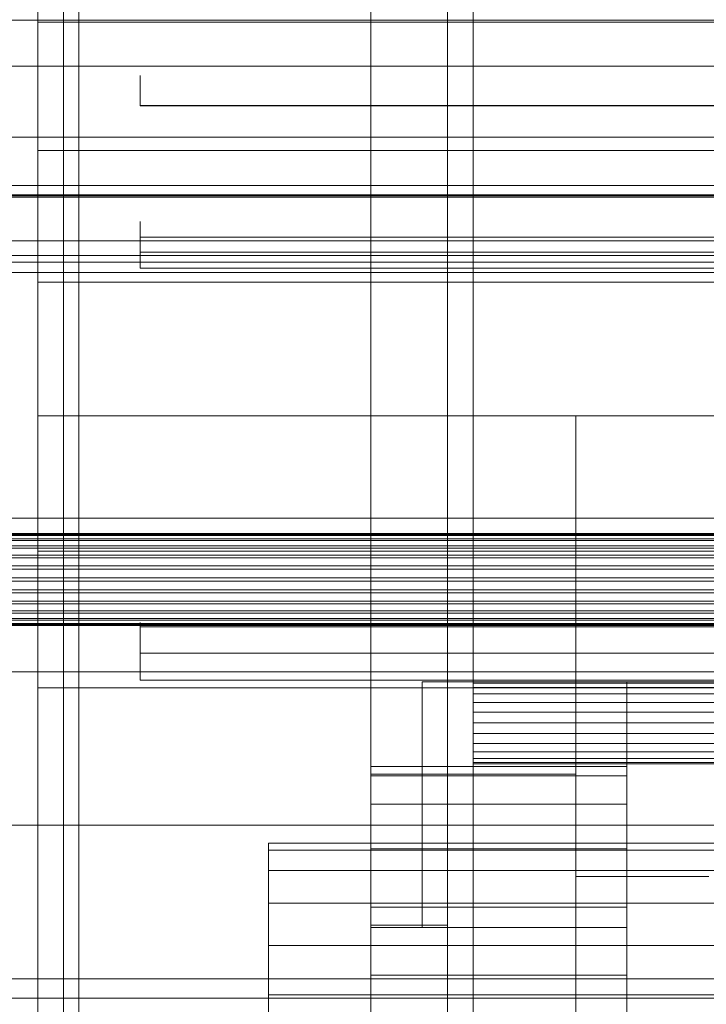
# Model space of a CAD drawing. Header units: millimetres. Extents: x -2233 to 61924, y -68080 to 6847.
# Tile 38 of 256: x -1409 to -1274, y -34345 to -34153. Entities that reach past the tile are written whole.
import ezdxf

# ---------------------------------------------------------------- set-up
doc = ezdxf.new("R2010")
doc.units = ezdxf.units.MM
for name, color, linetype, lineweight in [('COTAS_O', 1, 'Continuous', 0), ('COTAS_P', 1, 'Continuous', 0), ('frontal_briquetadora', 7, 'Continuous', 0), ('frontal_C03', 7, 'Continuous', 0), ('frontal_dosificador', 7, 'Continuous', 0), ('frontal_secador', 7, 'Continuous', 0)]:
    doc.layers.add(name, color=color, linetype=linetype, lineweight=lineweight)
doc.dimstyles.new('R19_100', dxfattribs={"dimtxt": 250, "dimasz": 150, "dimexe": 150, "dimexo": 80, "dimgap": 100, "dimtad": 1, "dimtih": 1, "dimtoh": 1, "dimdsep": 46, "dimcen": 0.09, "dimadec": 0, "dimazin": 0, "dimtfac": 1, "dimtdec": 4, "dimtofl": 0, "dimtmove": 0, "dimatfit": 3, "dimfxl": 1, "dimtolj": 1, "dimtzin": 0, "dimarcsym": 0})

# ---------------------------------------------------------------- blocks, each defined once
blk = doc.blocks.new('DIM_R28_48')
at = {"layer": 'COTAS_P'}
for p, q in [((-1750, -34600), (-1600, -34555)), ((2600, -34600), (2450, -34555)), ((-1750, -35500), (-1750, -34600)), ((-1750, -34600), (2600, -34600)), ((-1750, -34600), (-1600, -34645)), ((2600, -34600), (2450, -34645)), ((2600, -35500), (2600, -34600))]:
    blk.add_line(p, q, dxfattribs=at)
blk.add_text('4350 P', height=250, dxfattribs=at).set_placement((425, -34500))
blk = doc.blocks.new('DIM_R28_51')
at = {"layer": 'COTAS_O'}
for p, q in [((-1725, -31700), (-1025, -31700)), ((-1025, -31700), (-1070, -31850)), ((-1025, -34400), (-1025, -31700)), ((-1025, -31700), (-980, -31850)), ((-1025, -34400), (-1070, -34250)), ((-1025, -34400), (-980, -34250)), ((-1725, -34400), (-1025, -34400))]:
    blk.add_line(p, q, dxfattribs=at)
blk.add_text('2700 O', height=250, rotation=90, dxfattribs=at).set_placement((-1125, -33050))
blk = doc.blocks.new('DIM_R28_52')
at = {"layer": 'COTAS_O'}
for p, q in [((-1725, -33700), (-1575, -33655)), ((1725, -33700), (1575, -33655)), ((-1725, -34400), (-1725, -33700)), ((-1725, -33700), (1725, -33700)), ((-1725, -33700), (-1575, -33745)), ((1725, -33700), (1575, -33745)), ((1725, -34400), (1725, -33700))]:
    blk.add_line(p, q, dxfattribs=at)
blk.add_text('3450 O', height=250, dxfattribs=at).set_placement((0, -33600))
blk = doc.blocks.new('DIM_R28_57')
at = {"layer": 'COTAS_O'}
for p, q in [((-1480, -33670), (-780, -33670)), ((-780, -33670), (-825, -33820)), ((-780, -36000), (-780, -33670)), ((-780, -33670), (-735, -33820)), ((-780, -36000), (-825, -35850)), ((-780, -36000), (-735, -35850)), ((-1480, -36000), (-780, -36000))]:
    blk.add_line(p, q, dxfattribs=at)
blk.add_text('2330 O', height=250, rotation=90, dxfattribs=at).set_placement((-880, -34835))
blk = doc.blocks.new('DIM_R28_59')
at = {"layer": 'COTAS_O'}
for p, q in [((-1400, -33000), (-700, -33000)), ((-700, -33000), (-745, -33150)), ((-700, -36000), (-700, -33000)), ((-700, -33000), (-655, -33150)), ((-700, -36000), (-745, -35850)), ((-700, -36000), (-655, -35850)), ((-1400, -36000), (-700, -36000))]:
    blk.add_line(p, q, dxfattribs=at)
blk.add_text('3000 O', height=250, rotation=90, dxfattribs=at).set_placement((-800, -34500))

msp = doc.modelspace()

# ---------------------------------------------------------------- linework, layer by layer
at = {"layer": 'frontal_briquetadora'}
for p, q in [((-1405, -34153.1), (-1405, -34128.662)), ((-1405, -34178.21), (-1405, -34153.1)), ((-630, -34153.1), (-1405, -34153.1)), ((-1385, -34164.709), (-1385, -34163.55)), ((-1385, -34166.797), (-1385, -34164.709)), ((-1385, -34169.4), (-1385, -34166.797)), ((-1405, -34170.313), (-1405, -34169.4)), ((-1405, -34173.044), (-1405, -34170.313)), ((-1220, -34169.4), (-1385, -34169.4)), ((-1385, -34169.4), (-1385, -34169.412)), ((-1385, -34169.415), (-1385, -34169.402)), ((-1385, -34169.412), (-1385, -34169.424)), ((-1385, -34169.424), (-1385, -34169.436)), ((-1385, -34169.436), (-1385, -34169.448)), ((-1385, -34169.484), (-1385, -34169.443)), ((-1385, -34169.448), (-1385, -34169.46)), ((-1385, -34169.46), (-1385, -34169.472)), ((-1385, -34169.472), (-1385, -34169.484)), ((-1385, -34169.484), (-1220, -34169.484)), ((-1405, -34177.569), (-1405, -34173.044)), ((-1405, -34183.851), (-1405, -34177.569)), ((-1405, -34203.884), (-1405, -34178.21)), ((-630, -34178.21), (-1405, -34178.21)), ((-1405, -34191.835), (-1405, -34183.851)), ((-1405, -34201.454), (-1405, -34191.835)), ((-1385, -34192.355), (-1385, -34192.084)), ((-1385, -34192.084), (-1385, -34192.649)), ((-1385, -34192.334), (-1385, -34192.143)), ((-1385, -34192.143), (-1385, -34193.147)), ((-1385, -34193.68), (-1385, -34192.334)), ((-1385, -34193.425), (-1385, -34192.355)), ((-1385, -34192.649), (-1385, -34193.972)), ((-1385, -34193.147), (-1385, -34195.144)), ((-1385, -34195.144), (-1385, -34193.425)), ((-1385, -34195.912), (-1385, -34193.68)), ((-1385, -34193.972), (-1385, -34195.867)), ((-1385, -34195.144), (-875, -34195.144)), ((-1385, -34195.965), (-1385, -34195.144)), ((-1385, -34195.867), (-1385, -34198.071)), ((-1385, -34198.579), (-1385, -34195.912)), ((-1385, -34196.798), (-1385, -34195.965)), ((-1385, -34197.643), (-1385, -34196.798)), ((-1385, -34198.501), (-1385, -34197.643)), ((-875, -34198.071), (-1385, -34198.071)), ((-1385, -34198.071), (-1385, -34198.531)), ((-1385, -34199.37), (-1385, -34198.501)), ((-1385, -34198.531), (-1385, -34198.989)), ((-1385, -34201.143), (-1385, -34198.579)), ((-1385, -34198.989), (-1385, -34199.441)), ((-1385, -34200.251), (-1385, -34199.37)), ((-1385, -34199.441), (-1385, -34199.885)), ((-1405, -34202.811), (-1405, -34200.668)), ((-1405, -34212.624), (-1405, -34201.454)), ((-1385, -34199.885), (-1385, -34200.318)), ((-1385, -34201.143), (-1385, -34200.251)), ((-1385, -34200.318), (-1385, -34200.739)), ((-1385, -34200.739), (-1385, -34201.143)), ((-1385, -34201.143), (-875, -34201.143)), ((-1405, -34207.07), (-1405, -34202.811)), ((-1405, -34230.013), (-1405, -34203.884)), ((-630, -34203.884), (-1405, -34203.884)), ((-1405, -34213.397), (-1405, -34207.07)), ((-1405, -34225.252), (-1405, -34212.624)), ((-1405, -34221.717), (-1405, -34213.397)), ((-1405, -34231.933), (-1405, -34221.717)), ((-1405, -34239.229), (-1405, -34225.252)), ((-1300, -34230.013), (-1405, -34230.013)), ((-1405, -34256.484), (-1405, -34230.013)), ((-630, -34230.013), (-1405, -34230.013)), ((-1300, -34230), (-1274, -34230)), ((-1300, -34230.013), (-1300, -34230)), ((-1300, -34230), (-1300, -34320)), ((-1300, -34256.484), (-1300, -34230.013)), ((-1405, -34243.924), (-1405, -34231.933)), ((-1405, -34254.436), (-1405, -34239.229)), ((-1405, -34257.551), (-1405, -34243.924)), ((-1405, -34270.744), (-1405, -34254.436)), ((-1405, -34283.185), (-1405, -34256.484)), ((-1300, -34256.484), (-1405, -34256.484)), ((-630, -34256.484), (-1405, -34256.484)), ((-1300, -34283.185), (-1300, -34256.484)), ((-1405, -34272.653), (-1405, -34257.551)), ((-1405, -34288.012), (-1405, -34270.744)), ((-1385, -34270.567), (-1385, -34270.413)), ((-1385, -34270.413), (-1385, -34270.797)), ((-1385, -34270.802), (-1385, -34270.422)), ((-1385, -34270.422), (-1385, -34271.246)), ((-1385, -34271.246), (-1385, -34270.567)), ((-1385, -34270.797), (-1385, -34271.687)), ((-1385, -34272.31), (-1385, -34270.802)), ((-1405, -34289.054), (-1405, -34272.653)), ((-1385, -34271.246), (-875, -34271.246)), ((-1385, -34272.71), (-1385, -34271.246)), ((-1385, -34271.687), (-1385, -34273)), ((-1385, -34274.643), (-1385, -34272.31)), ((-1385, -34274.181), (-1385, -34272.71)), ((-1385, -34273), (-1385, -34274.62)), ((-1385, -34275.659), (-1385, -34274.181)), ((-1385, -34274.62), (-1385, -34276.4)), ((-1385, -34277.33), (-1385, -34274.643)), ((-1385, -34277.143), (-1385, -34275.659)), ((-875, -34276.4), (-1385, -34276.4)), ((-1385, -34276.4), (-1385, -34277.306)), ((-1385, -34278.635), (-1385, -34277.143)), ((-1385, -34277.306), (-1385, -34278.191)), ((-1385, -34279.829), (-1385, -34277.33)), ((-1385, -34278.191), (-1385, -34279.036)), ((-1385, -34280.133), (-1385, -34278.635)), ((-1385, -34279.036), (-1385, -34279.82)), ((-1385, -34279.82), (-1385, -34280.525)), ((-1385, -34281.638), (-1385, -34279.829)), ((-1385, -34281.638), (-1385, -34280.133)), ((-1385, -34280.525), (-1385, -34281.136)), ((-1385, -34281.136), (-1385, -34281.638)), ((-1385, -34281.638), (-875, -34281.638)), ((-1405, -34310), (-1405, -34283.185)), ((-1300, -34283.185), (-1405, -34283.185)), ((-630, -34283.185), (-1405, -34283.185)), ((-1300, -34310), (-1300, -34283.185)), ((-1405, -34306.094), (-1405, -34288.012)), ((-1405, -34306.56), (-1405, -34289.054)), ((-1405, -34324.836), (-1405, -34306.094)), ((-1405, -34324.968), (-1405, -34306.56)), ((-1300, -34310), (-1450, -34310)), ((-590, -34310), (-1450, -34310)), ((-630, -34310), (-1405, -34310)), ((-1300, -34310), (-1405, -34310)), ((-1300, -34310), (-1300, -34320)), ((-1300, -34320), (-1274, -34320)), ((-1405, -34344.078), (-1405, -34324.836)), ((-1405, -34344.06), (-1405, -34324.968)), ((-1405, -34363.614), (-1405, -34344.06)), ((-1405, -34363.655), (-1405, -34344.078))]:
    msp.add_line(p, q, dxfattribs=at)
at = {"layer": 'frontal_C03'}
for p, q in [((-1500, -34152.753), (1500, -34152.753)), ((1500, -34161.736), (-1500, -34161.736)), ((-1500, -34175.611), (1500, -34175.611)), ((1500, -34186.859), (-1500, -34186.859)), ((1500, -34187.019), (-1500, -34187.019)), ((1500, -34187.304), (-1500, -34187.304)), ((-1500, -34195.842), (1500, -34195.842)), ((-1500, -34198.712), (1500, -34198.712)), ((-1500, -34252.99), (1500, -34252.99)), ((-1500, -34253.214), (1500, -34253.214)), ((-1500, -34253.379), (1500, -34253.379)), ((-1500, -34254.036), (1500, -34254.036)), ((-1500, -34254.354), (1500, -34254.354)), ((-1500, -34255.4), (1500, -34255.4)), ((-1500, -34255.849), (1500, -34255.849)), ((-1500, -34257.212), (1500, -34257.212)), ((-1500, -34257.762), (1500, -34257.762)), ((-1500, -34259.35), (1500, -34259.35)), ((1500, -34259.963), (-1500, -34259.963)), ((-1500, -34261.667), (1500, -34261.667)), ((-1500, -34262.302), (1500, -34262.302)), ((-1500, -34264.006), (1500, -34264.006)), ((-1500, -34264.619), (1500, -34264.619)), ((-1500, -34266.207), (1500, -34266.207)), ((-1500, -34266.757), (1500, -34266.757)), ((-1500, -34268.12), (1500, -34268.12)), ((-1500, -34268.569), (1500, -34268.569)), ((-1500, -34269.615), (1500, -34269.615)), ((-1500, -34269.933), (1500, -34269.933)), ((-1500, -34270.59), (1500, -34270.59)), ((-1500, -34270.754), (1500, -34270.754)), ((-1500, -34270.979), (1500, -34270.979)), ((1530, -34343.773), (-1530, -34343.773))]:
    msp.add_line(p, q, dxfattribs=at)
at = {"layer": 'frontal_dosificador'}
for p, q in [((-210, -34185), (-1790, -34185)), ((-300, -34200), (-1700, -34200)), ((-300, -34202), (-1700, -34202)), ((-210, -34250), (-1790, -34250)), ((-500, -34280), (-1770, -34280)), ((-500, -34340), (-1850, -34340)), ((-500, -34340), (-1770, -34340))]:
    msp.add_line(p, q, dxfattribs=at)
at = {"layer": 'frontal_secador'}
for p, q in [((-1400, -36000), (-1400, -33000)), ((-1340, -36000), (-1340, -33000)), ((-1400, -36000), (-1400, -33075)), ((-1400, -35590), (-1400, -33075)), ((-1400, -35940), (-1400, -33075)), ((-1400, -34650), (-1400, -33075)), ((-1397, -35940), (-1397, -33075)), ((-1325, -36000), (-1325, -33075)), ((-1325, -35590), (-1325, -33075)), ((-1325, -35980), (-1325, -33075)), ((-1320, -35980), (-1320, -33075)), ((-1400, -36000), (-1400, -33250)), ((-1330, -34282), (-1290, -34282)), ((-1330, -34310), (-1330, -34282)), ((-1320, -34282.273), (-1320, -34282)), ((1320, -34282), (-1320, -34282)), ((-1320, -34283.072), (-1320, -34282.273)), ((1320, -34282.273), (-1320, -34282.273)), ((-1290, -34310), (-1290, -34282)), ((-1320, -34284.343), (-1320, -34283.072)), ((1320, -34283.072), (-1320, -34283.072)), ((-1320, -34286), (-1320, -34284.343)), ((1320, -34284.343), (-1320, -34284.343)), ((-1320, -34287.929), (-1320, -34286)), ((1320, -34286), (-1320, -34286)), ((-1320, -34290), (-1320, -34287.929)), ((1320, -34287.929), (-1320, -34287.929)), ((-1320, -34290), (-1320, -34292.071)), ((-1320, -34290), (1320, -34290)), ((-1320, -34292.071), (-1320, -34294)), ((1320, -34292.071), (-1320, -34292.071)), ((-1320, -34294), (-1320, -34295.657)), ((1320, -34294), (-1320, -34294)), ((-1320, -34295.657), (-1320, -34296.928)), ((1320, -34295.657), (-1320, -34295.657)), ((-1320, -34296.928), (-1320, -34297.727)), ((1320, -34296.928), (-1320, -34296.928)), ((-1320, -34297.727), (-1320, -34298)), ((1320, -34297.727), (-1320, -34297.727)), ((-1340, -34300.374), (-1340, -34298.5)), ((-1290, -34298.5), (-1340, -34298.5)), ((1320, -34298), (-1320, -34298)), ((-1290, -34300.374), (-1290, -34298.5)), ((-1340, -34300), (-1300, -34300)), ((-1340, -34330), (-1340, -34300)), ((-1340, -34305.869), (-1340, -34300.374)), ((-1290, -34300.374), (-1340, -34300.374)), ((-1300, -34330), (-1300, -34300)), ((-1290, -34305.869), (-1290, -34300.374)), ((-1340, -34314.609), (-1340, -34305.869)), ((-1290, -34305.869), (-1340, -34305.869)), ((-1290, -34314.609), (-1290, -34305.869)), ((-1330, -34310), (-1290, -34310)), ((-1330, -34330), (-1330, -34310)), ((-1290, -34330), (-1290, -34310)), ((-1360, -34314.863), (-1360, -34313.5)), ((1360, -34313.5), (-1360, -34313.5)), ((-1360, -34318.859), (-1360, -34314.863)), ((1360, -34314.863), (-1360, -34314.863)), ((-1340, -34326), (-1340, -34314.609)), ((-1290, -34314.609), (-1340, -34314.609)), ((-1290, -34326), (-1290, -34314.609)), ((-1360, -34325.216), (-1360, -34318.859)), ((1360, -34318.859), (-1360, -34318.859)), ((-1360, -34333.5), (-1360, -34325.216)), ((1360, -34325.216), (-1360, -34325.216)), ((-1340, -34339.265), (-1340, -34326)), ((-1290, -34326), (-1340, -34326)), ((-1290, -34339.265), (-1290, -34326)), ((-1340, -34329.5), (-1325, -34329.5)), ((-1340, -34415.5), (-1340, -34329.5)), ((-1340, -34330), (-1300, -34330)), ((-1340, -34370), (-1340, -34330)), ((-1330, -34330), (-1290, -34330)), ((-1325, -34415.5), (-1325, -34329.5)), ((-1300, -34370), (-1300, -34330)), ((-1360, -34343.147), (-1360, -34333.5)), ((1360, -34333.5), (-1360, -34333.5)), ((-1340, -34353.5), (-1340, -34339.265)), ((-1290, -34339.265), (-1340, -34339.265)), ((-1290, -34353.5), (-1290, -34339.265)), ((-1360, -34353.5), (-1360, -34343.147)), ((1360, -34343.147), (-1360, -34343.147))]:
    msp.add_line(p, q, dxfattribs=at)

# ---------------------------------------------------------------- dimensions: what is measured, and where the dimension line sits
at = {"layer": 'COTAS_O'}
for p1, p2, distance, picture, middle in [((-1725, -34400), (-1725, -31700), -700, 'DIM_R28_51', (-1025, -33050)), ((-1400, -36000), (-1400, -33000), -700, 'DIM_R28_59', (-700, -34500)), ((-1725, -34400), (1725, -34400), 700, 'DIM_R28_52', (0, -33700)), ((-1480, -36000), (-1480, -33670), -700, 'DIM_R28_57', (-780, -34835))]:
    dim = msp.add_aligned_dim(p1=p1, p2=p2, distance=distance, text='<> O', dimstyle='R19_100', dxfattribs=at)
    dim.commit()
    dim.dimension.update_dxf_attribs({"geometry": picture, "text_midpoint": middle})
at = {"layer": 'COTAS_P'}
dim = msp.add_aligned_dim(p1=(-1750, -35500), p2=(2600, -35500), distance=900, text='<> P', dimstyle='R19_100', dxfattribs=at)
dim.commit()
dim.dimension.update_dxf_attribs({"geometry": 'DIM_R28_48', "text_midpoint": (425, -34600)})

doc.saveas('drawing.dxf')
